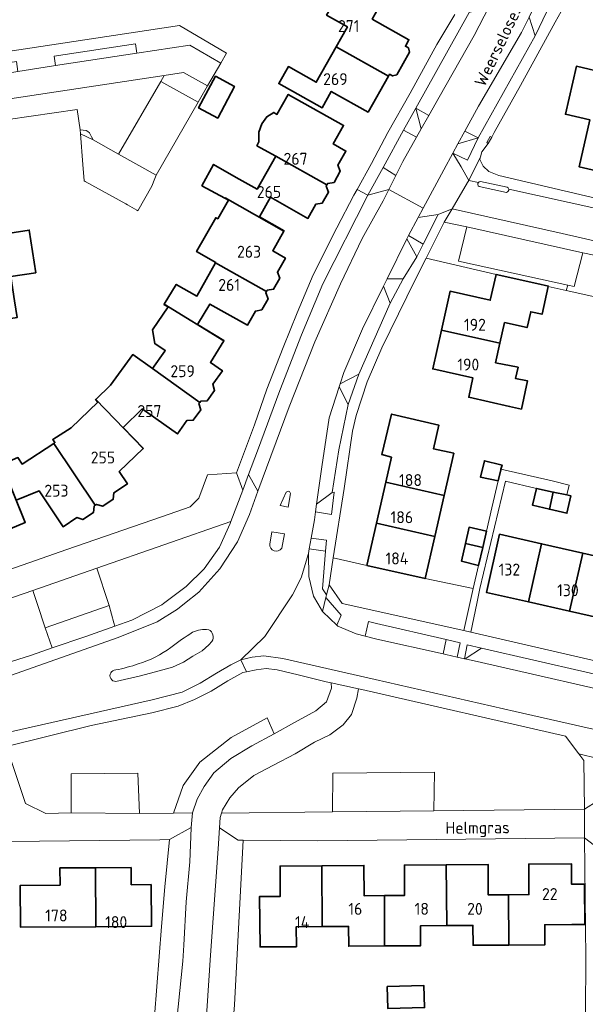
# Model space of a CAD drawing. Header units: metres. Extents: x 247853 to 249526, y 479948 to 481290.
# Tile 24 of 32: x 248632 to 248718, y 480940 to 481088. Entities that reach past the tile are written whole.
import ezdxf
from ezdxf.enums import TextEntityAlignment as Align

# ---------------------------------------------------------------- set-up
doc = ezdxf.new("R2010")
doc.units = ezdxf.units.M
for name, color, linetype, lineweight in [('B-XX-GR-GROENVOORZIENING-GV', 80, 'Continuous', 18), ('B-XX-IE-TERREINAFSCHEIDING_KUNSTMATIG_HEKWERK-G', 20, 'IE-TERREINAFSCHEIDING-KUNSTMATIG', 18), ('B-XX-OG-BEBOUWING-GV', 7, 'Continuous', 35), ('B-XX-OG-BEBOUWING-T18', 10, 'Continuous', 18), ('B-XX-OG-BEBOUWING_LOODS-GV', 7, 'Continuous', 35), ('B-XX-OG-TERREIN_ERF-GV', 7, 'Continuous', 18), ('B-XX-OG-TOPOGRAFIE-T18', 10, 'Continuous', 18), ('B-XX-VH-VERHARDING_GESLOTEN-GV', 252, 'Continuous', 18), ('B-XX-VH-VERHARDING_OPEN-GV', 252, 'Continuous', 18)]:
    doc.layers.add(name, color=color, linetype=linetype, lineweight=lineweight)
doc.styles.add('NLCS-ISO-M-T18', font='NLCS-ISO.ttf', dxfattribs={"height": 1.8})
doc.linetypes.add('IE-TERREINAFSCHEIDING-KUNSTMATIG', pattern='A,4,[82,NLCS.SHX,S=0.75,R=90,X=0,Y=0],4,-2', length=10)

msp = doc.modelspace()

# ---------------------------------------------------------------- linework, layer by layer
at = {"layer": 'B-XX-GR-GROENVOORZIENING-GV'}
for points in [[(248653.708, 481078.647), (248659.345, 481075.519), (248660.76, 481077.98), (248657.15, 481080), (248654.24, 481079.56)], [(248690.24, 481071.332), (248692.21, 481070.233), (248692.93, 481071.5), (248692.08, 481074.65)], [(248641.61, 481070.757), (248643.53, 481069.84), (248643.28, 481070.31), (248642.99, 481070.89), (248642.75, 481071.13), (248642.49, 481071.28), (248641.58, 481071.34)], [(248643.53, 481069.84), (248641.61, 481070.757), (248641.986, 481066.164), (248642.19, 481063.66), (248642.322, 481063.588), (248648.43, 481060.2), (248648.44, 481060.2), (248648.712, 481060.045), (248650.111, 481059.245), (248650.26, 481059.16), (248652.35, 481062.89), (248652.828, 481064.039), (248653.04, 481064.55), (248647.34, 481067.71)], [(248697.678, 481067.824), (248699.877, 481066.77), (248701.49, 481070.14), (248698.44, 481069.24)], [(248696.39, 481057.43), (248693.648, 481052.015), (248704.189, 481049.584), (248710.334, 481048.195), (248712.055, 481047.811), (248712.04, 481047.745), (248714.736, 481047.145), (248714.972, 481047.97), (248698.51, 481051.58), (248699.78, 481056.73)], [(248714.972, 481047.97), (248714.736, 481047.145), (248719.07, 481046.18), (248720.66, 481051.16), (248720.7, 481052.05), (248718.93, 481052.49), (248717.26, 481052.85), (248715.93, 481047.76)], [(248645.935, 480999.685), (248646.656, 480997.099), (248646.802, 480996.574), (248649.38, 480997.48), (248653.88, 480999.81), (248654.131, 481000), (248657.54, 481002.58), (248660.23, 481005.24), (248662.53, 481008.48), (248664.14, 481012.04), (248664.25, 481012.35), (248644.081, 481005.337), (248645.847, 481000), (248645.95, 480999.69)], [(248676.355, 481009.864), (248676.073, 481008.248), (248678.518, 481007.895), (248678.657, 481009.546)], [(248693.509, 481003.744), (248684.735, 481005.733), (248679.686, 481006.872), (248679.05, 481002.83), (248681.01, 481000), (248699.313, 480995.959), (248700.231, 481000), (248700.744, 481002.248)], [(248636.33, 480996.36), (248635.106, 481000), (248634.44, 481001.98), (248628.759, 481000), (248628.3, 480999.84), (248626.14, 480995.54), (248627.34, 480992.2), (248628.03, 480990.28), (248634.24, 480992.24), (248637.358, 480993.305)], [(248645.935, 480999.685), (248636.33, 480996.36), (248637.358, 480993.305), (248642.44, 480995.04), (248646.802, 480996.574), (248646.656, 480997.099)], [(248630.5, 480978.44), (248633.34, 480969.86), (248636.4, 480968.34), (248640.24, 480968.46), (248640.24, 480974.36), (248650.28, 480974.43), (248650.49, 480968.35), (248655.642, 480968.434), (248657.072, 480972.573), (248659.607, 480976.106), (248664.293, 480979.794), (248669.748, 480982.79), (248670.8, 480980.36), (248673.84, 480982.05), (248677.03, 480983.81), (248678.64, 480985.21), (248679.43, 480987.26), (248679.35, 480988.04), (248678.59, 480988.2), (248674.38, 480989.25), (248671.21, 480990), (248669.6, 480990.2), (248668.09, 480990), (248666.596, 480989.698), (248666.06, 480989.59), (248663.8, 480988.36), (248661.3, 480986.78), (248658.78, 480985.55), (248656.35, 480984.56), (248652.36, 480983.55), (248643.25, 480981.6)], [(248679.54, 480968.61), (248679.59, 480974.46), (248694.89, 480974.6), (248694.83, 480968.76), (248717.48, 480969.01), (248717.4, 480976.33), (248716.639, 480977.35), (248714.64, 480980.03), (248683.98, 480987.05), (248683.46, 480987.16), (248683.2, 480985.76), (248682.43, 480983.3), (248681.15, 480981.7), (248679.18, 480980.24), (248676.84, 480979.09), (248673.95, 480977.35), (248670.66, 480975.66), (248667.71, 480974.08), (248665.41, 480972.23), (248664.09, 480970.74), (248663, 480968.94), (248662.849, 480968.44)], [(248670.8, 480980.36), (248669.748, 480982.79), (248664.293, 480979.794), (248659.607, 480976.106), (248657.072, 480972.573), (248655.642, 480968.434), (248658.48, 480968.48), (248659.19, 480970.53), (248660.23, 480972.44), (248661.69, 480974.51), (248664.26, 480976.66), (248667.44, 480978.55)], [(248657.05, 480946.11), (248657.16, 480948.55), (248657.54, 480955.08), (248658.08, 480961.06), (248658.3, 480966.2), (248658.303, 480966.242), (248655.04, 480964.43), (248654.302, 480957.317), (248653.844, 480951.322), (248652.422, 480933.255), (248655.869, 480934.824)], [(248661.222, 480947.022), (248660.622, 480938.622), (248659.567, 480925.122), (248657.978, 480915.078), (248662.803, 480915.091), (248662.822, 480915.233), (248664.8, 480939.53), (248664.801, 480939.548), (248665.552, 480953.868), (248666.1, 480964.33), (248665.35, 480964.33), (248662.549, 480966.211), (248662.36, 480963.04)]]:
    msp.add_lwpolyline(points, close=True, dxfattribs=at)
at = {"layer": 'B-XX-IE-TERREINAFSCHEIDING_KUNSTMATIG_HEKWERK-G'}
for points in [[(248654.302, 480957.317), (248655.04, 480964.43)], [(248654.302, 480957.317), (248653.844, 480951.322)], [(248664.801, 480939.548), (248665.552, 480953.868)], [(248652.422, 480933.255), (248653.844, 480951.322)]]:
    msp.add_lwpolyline(points, dxfattribs=at)
at = {"layer": 'B-XX-OG-BEBOUWING-GV'}
for points in [[(248680.392, 481094.13), (248678.987, 481091.623), (248680.044, 481091.011), (248678.677, 481088.643), (248681.812, 481086.877), (248680.129, 481083.889), (248687.992, 481079.469), (248688.145, 481079.741), (248688.609, 481079.477), (248689.223, 481079.646), (248691.171, 481083.082), (248691.001, 481083.696), (248690.525, 481083.966), (248691.065, 481084.924), (248685.549, 481088.039), (248686.903, 481090.459)], [(248687.992, 481079.469), (248680.129, 481083.889), (248677.107, 481078.525), (248672.917, 481080.885), (248671.478, 481078.325), (248677.991, 481074.676), (248679.378, 481077.153), (248684.925, 481074.026)], [(248722.119, 481064.558), (248724.05, 481072.996), (248724.033, 481073), (248725.154, 481077.903), (248720.742, 481078.911), (248720.961, 481079.869), (248716.272, 481080.94), (248714.621, 481073.716), (248718.29, 481072.878), (248716.679, 481065.801)], [(248661.926, 481079.426), (248659.403, 481074.672), (248662.286, 481073.141), (248664.809, 481077.895)], [(248671.039, 481067.379), (248678.726, 481063.091), (248678.839, 481063.291), (248679.793, 481063.451), (248680.733, 481065.117), (248680.378, 481066.017), (248681.586, 481068.157), (248679.671, 481069.236), (248681.236, 481072.036), (248672.897, 481076.695), (248671.198, 481073.686), (248670.739, 481073.978), (248669.679, 481073.344), (248668.91, 481072.266), (248668.478, 481071.008), (248668.481, 481069.533), (248668.19, 481068.972)], [(248678.613, 481062.891), (248678.726, 481063.091), (248671.039, 481067.379), (248668.21, 481062.414), (248665.079, 481064.197), (248661.664, 481066.142), (248659.912, 481062.947), (248663.359, 481061.058), (248663.382, 481061.101), (248672.251, 481056.109), (248672.276, 481056.153), (248668.553, 481058.257), (248670.225, 481061.215), (248675.867, 481058.028), (248677.074, 481060.165), (248678.028, 481060.326), (248678.969, 481061.991)], [(248661.971, 481051.313), (248669.618, 481046.986), (248669.731, 481047.186), (248670.685, 481047.346), (248671.626, 481049.012), (248671.27, 481049.912), (248672.477, 481052.049), (248670.57, 481053.134), (248672.251, 481056.109), (248663.382, 481061.101), (248663.359, 481061.058), (248663.895, 481060.75), (248662.292, 481057.956), (248661.998, 481058.123), (248659.102, 481053.01), (248662.002, 481051.368)], [(248623.734, 481051.365), (248622.206, 481051.13), (248623.335, 481043.831), (248624.965, 481044.079), (248625.046, 481043.546), (248627.102, 481043.859), (248627.335, 481042.352), (248632.104, 481043.09), (248631.714, 481045.611), (248631.149, 481049.246), (248634.903, 481049.83), (248633.924, 481056.249), (248623.235, 481054.609)], [(248654.206, 481045.113), (248663.186, 481039.58), (248663.212, 481039.623), (248659.247, 481042.058), (248661.118, 481045.105), (248666.758, 481041.921), (248667.966, 481044.06), (248668.92, 481044.221), (248669.861, 481045.886), (248669.505, 481046.786), (248669.618, 481046.986), (248661.971, 481051.313), (248659.16, 481046.322), (248656.04, 481048.08)], [(248695.967, 481041.194), (248704.772, 481039.212), (248705.462, 481042.318), (248708.86, 481041.563), (248709.393, 481043.962), (248711.106, 481043.591), (248712.04, 481047.745), (248712.055, 481047.811), (248710.334, 481048.195), (248704.189, 481049.584), (248703.306, 481045.682), (248697.271, 481047.048)], [(248654.206, 481045.113), (248654.18, 481045.071), (248654.805, 481044.687), (248654.823, 481044.676), (248652.478, 481041.223), (248652.816, 481039.164), (248654.382, 481038.096), (248654.329, 481038.022), (248652.446, 481035.388), (248659.597, 481030.297), (248659.73, 481030.484), (248660.696, 481030.542), (248661.808, 481032.098), (248661.55, 481033.031), (248662.979, 481035.032), (248661.179, 481036.313), (248663.186, 481039.58)], [(248695.967, 481041.194), (248694.663, 481035.341), (248700.7, 481033.995), (248700.059, 481031.066), (248706.222, 481029.692), (248707.986, 481029.298), (248708.922, 481033.528), (248707.122, 481033.897), (248707.492, 481035.584), (248704.118, 481036.268), (248704.772, 481039.212)], [(248659.464, 481030.11), (248659.597, 481030.297), (248652.446, 481035.388), (248649.495, 481037.503), (248646.121, 481032.883), (248643.927, 481030.747), (248651.055, 481023.34), (248651.091, 481023.374), (248648.04, 481026.524), (248650.931, 481029.323), (248656.21, 481025.554), (248657.645, 481027.563), (248658.61, 481027.621), (248659.722, 481029.178)], [(248637.616, 481024.126), (248643.861, 481014.807), (248644.051, 481014.934), (248644.976, 481014.648), (248646.566, 481015.712), (248646.654, 481016.675), (248648.701, 481018.045), (248647.468, 481019.887), (248651.055, 481023.34), (248643.927, 481030.747), (248643.892, 481030.713), (248644.232, 481030.359), (248640.202, 481026.484), (248637.455, 481024.706), (248637.782, 481024.236)], [(248687.584, 481018.291), (248696.373, 481016.284), (248697.822, 481022.627), (248694.741, 481023.328), (248695.56, 481026.88), (248688.46, 481028.55), (248687.01, 481022.43), (248688.433, 481022.035)], [(248629.777, 481020.967), (248633.278, 481012.197), (248633.323, 481012.216), (248631.97, 481015.563), (248635.428, 481016.962), (248639.032, 481011.576), (248641.069, 481012.939), (248641.992, 481012.652), (248643.582, 481013.716), (248643.67, 481014.68), (248643.861, 481014.807), (248637.616, 481024.126), (248632.848, 481020.997), (248632.194, 481021.975)], [(248704.9, 481020.14), (248704.92, 481020.218), (248705.08, 481020.86), (248704.91, 481020.9), (248702.43, 481021.51), (248701.834, 481019.05), (248704.505, 481018.488)], [(248625.299, 481006.88), (248625.516, 481006.954), (248626.336, 481006.44), (248628.145, 481007.059), (248628.478, 481007.968), (248630.814, 481008.767), (248630.098, 481010.857), (248633.278, 481012.197), (248629.777, 481020.967), (248629.68, 481020.927), (248630.131, 481019.844), (248627.209, 481018.842), (248627.066, 481019.258), (248621.847, 481017.464), (248621.675, 481017.964), (248621.49, 481017.901)], [(248686.178, 481012.093), (248694.958, 481010.087), (248696.373, 481016.284), (248687.584, 481018.291)], [(248712.215, 481014.211), (248712.798, 481016.793), (248710.29, 481017.34), (248709.68, 481014.81)], [(248714.83, 481016.35), (248712.798, 481016.793), (248712.215, 481014.211), (248714.84, 481013.59), (248715.43, 481016.23)], [(248686.178, 481012.093), (248684.735, 481005.733), (248693.509, 481003.744), (248694.958, 481010.087)], [(248699.567, 481009.034), (248702.18, 481008.437), (248702.76, 481010.88), (248700.11, 481011.49)], [(248709.06, 481000.246), (248711.037, 481008.998), (248704.703, 481010.429), (248702.722, 481001.678)], [(248702.18, 481008.437), (248699.567, 481009.034), (248698.98, 481006.38), (248701.54, 481005.74)], [(248709.06, 481000.246), (248715.252, 480998.848), (248717.229, 481007.599), (248711.037, 481008.998)], [(248717.229, 481007.599), (248715.252, 480998.848), (248721.444, 480997.449), (248723.421, 481006.2)], [(248678.026, 480951.334), (248677.977, 480960.495), (248671.676, 480960.445), (248671.706, 480955.885), (248668.595, 480955.865), (248668.655, 480948.254), (248674.135, 480948.294), (248674.106, 480951.294)], [(248677.977, 480960.495), (248678.026, 480951.334), (248681.976, 480951.354), (248682.006, 480948.354), (248687.407, 480948.403), (248687.377, 480955.994), (248684.317, 480955.964), (248684.287, 480960.545)], [(248687.407, 480948.403), (248692.827, 480948.443), (248692.807, 480951.443), (248696.758, 480951.483), (248696.678, 480960.634), (248690.378, 480960.594), (248690.417, 480956.014), (248687.377, 480955.994)], [(248696.678, 480960.634), (248696.758, 480951.483), (248700.708, 480951.503), (248700.728, 480948.512), (248706.128, 480948.552), (248706.069, 480956.133), (248702.999, 480956.103), (248702.969, 480960.683)], [(248706.069, 480956.133), (248706.128, 480948.552), (248711.539, 480948.592), (248711.509, 480951.592), (248715.59, 480951.622), (248717.557, 480951.637), (248717.51, 480957.73), (248715.543, 480957.715), (248715.52, 480960.783), (248709.09, 480960.733), (248709.129, 480956.153)], [(248643.886, 480960.185), (248638.532, 480960.155), (248638.551, 480957.57), (248632.563, 480957.525), (248632.609, 480951.231), (248643.947, 480951.314)], [(248643.886, 480960.185), (248643.947, 480951.314), (248652.32, 480951.376), (248652.26, 480957.655), (248649.263, 480957.628), (248649.24, 480960.215)]]:
    msp.add_lwpolyline(points, close=True, dxfattribs=at)
at = {"layer": 'B-XX-OG-BEBOUWING_LOODS-GV'}
msp.add_lwpolyline([(248687.799, 480942.286), (248687.891, 480938.971), (248693.425, 480939.125), (248693.333, 480942.441)], close=True, dxfattribs=at)
at = {"layer": 'B-XX-OG-TERREIN_ERF-GV'}
for points in [[(248714.89, 481090.8), (248713.1, 481087.6), (248707.88, 481078.04), (248703.88, 481070.95), (248703.55, 481070.24), (248703.003, 481069.314), (248702.06, 481068.04), (248701.86, 481067.3), (248701.75, 481066.89), (248702.26, 481065.88), (248703.11, 481065.1), (248704.61, 481064.48), (248719.36, 481061.04), (248734.99, 481057.78), (248736.55, 481065.24), (248739.423, 481064.588), (248741.721, 481064.067), (248766.473, 481058.452), (248768.82, 481059.86), (248773.9, 481082.63), (248773.34, 481082.86), (248749.218, 481088.185)], [(248619.33, 481001.04), (248639.59, 481008.16), (248653.8, 481013.06), (248658.15, 481014.59), (248659.46, 481015.88), (248660.75, 481019.38), (248665.09, 481019.68), (248667.81, 481026.91), (248669.7, 481032.3), (248672.14, 481038.55), (248674.25, 481043.78), (248676.66, 481049.5), (248680.21, 481056.59), (248682.79, 481061.51), (248683.279, 481062.393), (248685.45, 481066.31), (248687.89, 481070.96), (248691.25, 481076.88), (248695.29, 481084.24), (248697.95, 481088.73)], [(248685.549, 481088.039), (248691.065, 481084.924), (248690.525, 481083.966), (248691.001, 481083.696), (248691.171, 481083.082), (248689.223, 481079.646), (248688.609, 481079.477), (248688.145, 481079.741), (248687.992, 481079.469), (248684.925, 481074.026), (248679.378, 481077.153), (248677.991, 481074.676), (248671.478, 481078.325), (248672.917, 481080.885), (248677.107, 481078.525), (248680.129, 481083.889), (248681.812, 481086.877), (248678.677, 481088.643)], [(248616.39, 481080.98), (248656.53, 481087.08), (248663.6, 481082.91), (248662.75, 481081.43), (248660.76, 481077.98), (248659.345, 481075.519), (248653.04, 481064.55), (248652.828, 481064.039), (248652.35, 481062.89), (248650.26, 481059.16), (248650.111, 481059.245), (248648.712, 481060.045), (248648.44, 481060.2), (248648.43, 481060.2), (248642.322, 481063.588), (248642.19, 481063.66), (248641.986, 481066.164), (248641.61, 481070.757), (248641.58, 481071.34), (248641.56, 481071.38), (248641.11, 481074.45), (248630.734, 481072.935)], [(248632.194, 481021.975), (248632.848, 481020.997), (248637.616, 481024.126), (248637.782, 481024.236), (248637.455, 481024.706), (248640.202, 481026.484), (248644.232, 481030.359), (248643.892, 481030.713), (248643.927, 481030.747), (248646.121, 481032.883), (248649.495, 481037.503), (248652.446, 481035.388), (248654.329, 481038.022), (248654.382, 481038.096), (248652.816, 481039.164), (248652.478, 481041.223), (248654.823, 481044.676), (248654.805, 481044.687), (248654.18, 481045.071), (248654.206, 481045.113), (248656.04, 481048.08), (248659.16, 481046.322), (248661.971, 481051.313), (248662.002, 481051.368), (248659.102, 481053.01), (248661.998, 481058.123), (248662.292, 481057.956), (248663.895, 481060.75), (248663.359, 481061.058), (248659.912, 481062.947), (248661.664, 481066.142), (248665.079, 481064.197), (248668.21, 481062.414), (248671.039, 481067.379), (248668.19, 481068.972), (248668.481, 481069.533), (248668.478, 481071.008), (248668.91, 481072.266), (248669.679, 481073.344), (248670.739, 481073.978), (248671.198, 481073.686), (248672.897, 481076.695), (248681.236, 481072.036), (248679.671, 481069.236), (248681.586, 481068.157), (248680.378, 481066.017), (248680.733, 481065.117), (248679.793, 481063.451), (248678.839, 481063.291), (248678.726, 481063.091), (248678.613, 481062.891), (248678.969, 481061.991), (248678.028, 481060.326), (248677.074, 481060.165), (248675.867, 481058.028), (248670.225, 481061.215), (248668.553, 481058.257), (248672.276, 481056.153), (248672.251, 481056.109), (248670.57, 481053.134), (248672.477, 481052.049), (248671.27, 481049.912), (248671.626, 481049.012), (248670.685, 481047.346), (248669.731, 481047.186), (248669.618, 481046.986), (248669.505, 481046.786), (248669.861, 481045.886), (248668.92, 481044.221), (248667.966, 481044.06), (248666.758, 481041.921), (248661.118, 481045.105), (248659.247, 481042.058), (248663.212, 481039.623), (248663.186, 481039.58), (248661.179, 481036.313), (248662.979, 481035.032), (248661.55, 481033.031), (248661.808, 481032.098), (248660.696, 481030.542), (248659.73, 481030.484), (248659.597, 481030.297), (248659.464, 481030.11), (248659.722, 481029.178), (248658.61, 481027.621), (248657.645, 481027.563), (248656.21, 481025.554), (248650.931, 481029.323), (248648.04, 481026.524), (248651.091, 481023.374), (248651.055, 481023.34), (248647.468, 481019.887), (248648.701, 481018.045), (248646.654, 481016.675), (248646.566, 481015.712), (248644.976, 481014.648), (248644.051, 481014.934), (248643.861, 481014.807), (248643.67, 481014.68), (248643.582, 481013.716), (248641.992, 481012.652), (248641.069, 481012.939), (248639.032, 481011.576), (248635.428, 481016.962), (248631.97, 481015.563), (248633.323, 481012.216), (248633.278, 481012.197), (248630.098, 481010.857)], [(248719.07, 481046.18), (248714.736, 481047.145), (248712.04, 481047.745), (248711.106, 481043.591), (248709.393, 481043.962), (248708.86, 481041.563), (248705.462, 481042.318), (248704.772, 481039.212), (248704.118, 481036.268), (248707.492, 481035.584), (248707.122, 481033.897), (248708.922, 481033.528), (248707.986, 481029.298), (248706.222, 481029.692), (248700.059, 481031.066), (248700.7, 481033.995), (248694.663, 481035.341), (248695.967, 481041.194), (248697.271, 481047.048), (248703.306, 481045.682), (248704.189, 481049.584), (248693.648, 481052.015), (248692.01, 481048.78), (248686.98, 481038.54), (248684.79, 481033.39), (248683.11, 481028.33), (248682.58, 481025.95), (248681.33, 481017.33), (248679.686, 481006.872), (248684.735, 481005.733), (248686.178, 481012.093), (248687.584, 481018.291), (248688.433, 481022.035), (248687.01, 481022.43), (248688.46, 481028.55), (248695.56, 481026.88), (248694.741, 481023.328), (248697.822, 481022.627), (248696.373, 481016.284), (248694.958, 481010.087), (248693.509, 481003.744), (248700.744, 481002.248), (248701.54, 481005.74), (248698.98, 481006.38), (248699.567, 481009.034), (248700.11, 481011.49), (248702.76, 481010.88), (248703.53, 481014.41), (248704.505, 481018.488), (248701.834, 481019.05), (248702.43, 481021.51), (248704.91, 481020.9), (248705.08, 481020.86), (248704.92, 481020.218), (248712.63, 481018.46), (248715.19, 481017.83), (248714.83, 481016.35), (248715.43, 481016.23), (248714.84, 481013.59), (248712.215, 481014.211), (248709.68, 481014.81), (248710.29, 481017.34), (248705.59, 481018.44), (248701.73, 481002.26), (248701.269, 481000), (248700.395, 480995.689), (248728.44, 480989.2)], [(248652.422, 480933.255), (248653.844, 480951.322), (248654.302, 480957.317), (248655.04, 480964.43), (248653.59, 480964.41), (248630.95, 480964.15), (248626.53, 480977.06), (248586.388, 480963.613), (248581.96, 480962.13), (248542.45, 480948.78), (248522.78, 480931.71)], [(248717.667, 480938.278), (248717.678, 480946.6), (248717.51, 480964.69), (248677.34, 480964.26), (248666.1, 480964.33), (248665.552, 480953.868), (248664.801, 480939.548)]]:
    msp.add_lwpolyline(points, dxfattribs=at)
for points in [[(248722.119, 481064.558), (248716.679, 481065.801), (248718.29, 481072.878), (248714.621, 481073.716), (248716.272, 481080.94), (248720.961, 481079.869), (248720.742, 481078.911), (248725.154, 481077.903), (248724.033, 481073), (248724.05, 481072.996), (248727.247, 481072.277), (248727.951, 481075.402), (248730.098, 481074.919), (248729.395, 481071.794), (248732.57, 481071.08), (248733.273, 481074.205), (248735.52, 481073.7), (248732.876, 481062.1), (248727.421, 481063.346)], [(248661.926, 481079.426), (248664.809, 481077.895), (248662.286, 481073.141), (248659.403, 481074.672)], [(248627.102, 481043.859), (248625.046, 481043.546), (248624.965, 481044.079), (248623.335, 481043.831), (248622.206, 481051.13), (248623.734, 481051.365), (248623.235, 481054.609), (248633.924, 481056.249), (248634.903, 481049.83), (248631.149, 481049.246), (248631.714, 481045.611), (248632.104, 481043.09), (248627.335, 481042.352)], [(248715.252, 480998.848), (248709.06, 481000.246), (248702.722, 481001.678), (248704.703, 481010.429), (248711.037, 481008.998), (248717.229, 481007.599), (248723.421, 481006.2), (248729.721, 481004.776), (248727.782, 480996.017), (248721.444, 480997.449)], [(248696.678, 480960.634), (248702.969, 480960.683), (248702.999, 480956.103), (248706.069, 480956.133), (248709.129, 480956.153), (248709.09, 480960.733), (248715.52, 480960.783), (248715.543, 480957.715), (248717.51, 480957.73), (248717.557, 480951.637), (248715.59, 480951.622), (248711.509, 480951.592), (248711.539, 480948.592), (248706.128, 480948.552), (248700.728, 480948.512), (248700.708, 480951.503), (248696.758, 480951.483), (248692.807, 480951.443), (248692.827, 480948.443), (248687.407, 480948.403), (248682.006, 480948.354), (248681.976, 480951.354), (248678.026, 480951.334), (248674.106, 480951.294), (248674.135, 480948.294), (248668.655, 480948.254), (248668.595, 480955.865), (248671.706, 480955.885), (248671.676, 480960.445), (248677.977, 480960.495), (248684.287, 480960.545), (248684.317, 480955.964), (248687.377, 480955.994), (248690.417, 480956.014), (248690.378, 480960.594)], [(248643.947, 480951.314), (248632.609, 480951.231), (248632.563, 480957.525), (248638.551, 480957.57), (248638.532, 480960.155), (248643.886, 480960.185), (248649.24, 480960.215), (248649.263, 480957.628), (248652.26, 480957.655), (248652.32, 480951.376)], [(248693.425, 480939.125), (248687.891, 480938.971), (248687.799, 480942.286), (248693.333, 480942.441)]]:
    msp.add_lwpolyline(points, close=True, dxfattribs=at)
at = {"layer": 'B-XX-VH-VERHARDING_GESLOTEN-GV'}
for points in [[(248703.159, 481089.943), (248700.86, 481085.58), (248695.63, 481076.26), (248694.065, 481073.5), (248692.93, 481071.5), (248692.21, 481070.233), (248690.14, 481066.59), (248689.102, 481064.503), (248688.05, 481062.39), (248693.212, 481059.542), (248696.34, 481065.34), (248697.678, 481067.824), (248698.44, 481069.24), (248699.482, 481071.165), (248701.53, 481074.95), (248708, 481086.04), (248709.14, 481088.36)], [(248629.55, 480980.31), (248652.41, 480985.5), (248656.91, 480986.66), (248659.65, 480987.99), (248662.11, 480989.5), (248664.24, 480990.76), (248665.76, 480991.51), (248669.354, 480995.007), (248673.557, 481001.311), (248674.841, 481003.88), (248675.95, 481007.54), (248676.073, 481008.248), (248676.355, 481009.864), (248676.83, 481012.59), (248676.997, 481013.793), (248677.163, 481014.992), (248677.94, 481020.61), (248679.06, 481027.96), (248680.558, 481032.645), (248680.7, 481033.09), (248681.25, 481034.8), (248684.1, 481041.38), (248687.24, 481047.79), (248687.803, 481048.938), (248690.733, 481054.92), (248690.89, 481055.24), (248690.994, 481055.433), (248692.453, 481058.136), (248693.212, 481059.542), (248688.05, 481062.39), (248687.2, 481060.69), (248684.04, 481054.98), (248684.05, 481054.98), (248680.78, 481048.16), (248676.9, 481039.43), (248673.04, 481029.61), (248668.299, 481016.95), (248668.31, 481016.93), (248668.33, 481016.91), (248667.08, 481013.41), (248665.25, 481009.31), (248662.6, 481005.2), (248659.43, 481001.69), (248657.292, 481000), (248656.23, 480999.16), (248653.19, 480997.24), (248647.28, 480994.86), (248636.91, 480991.21), (248628.621, 480988.306)], [(248670.117, 481008.955), (248670.43, 481010.8), (248672.35, 481010.49), (248671.913, 481008.323)], [(248726.13, 480985.58), (248701.99, 480991.1), (248699.55, 480991.649), (248699.418, 480991.679), (248698.312, 480991.929), (248696.644, 480992.305), (248696.227, 480992.399), (248686.23, 480994.65), (248684.459, 480995.103), (248683.14, 480995.44), (248680.38, 480996.58), (248680.211, 480996.74), (248678.1, 480998.73), (248678.059, 480998.8), (248677.352, 481000), (248676.71, 481001.09), (248675.99, 481004.05), (248675.95, 481007.54), (248674.841, 481003.88), (248673.557, 481001.311), (248669.354, 480995.007), (248665.76, 480991.51), (248667.49, 480991.94), (248669.23, 480992.1), (248672.08, 480991.71), (248685.96, 480988.53), (248707.08, 480983.73), (248725.2, 480979.59)], [(248661.42, 480994.274), (248660.95, 480993.78), (248659.94, 480992.89), (248658.53, 480992.05), (248657.14, 480991.16), (248655.5, 480990.43), (248653.48, 480989.88), (248650.65, 480989.1), (248646.958, 480988.267)], [(248660.622, 480938.622), (248661.222, 480947.022), (248662.36, 480963.04), (248662.549, 480966.211), (248662.64, 480967.75), (248662.849, 480968.44), (248663, 480968.94), (248664.09, 480970.74), (248665.41, 480972.23), (248667.71, 480974.08), (248670.66, 480975.66), (248673.95, 480977.35), (248676.84, 480979.09), (248679.18, 480980.24), (248681.15, 480981.7), (248682.43, 480983.3), (248683.2, 480985.76), (248683.46, 480987.16), (248679.35, 480988.04), (248679.43, 480987.26), (248678.64, 480985.21), (248677.03, 480983.81), (248673.84, 480982.05), (248670.8, 480980.36), (248667.44, 480978.55), (248664.26, 480976.66), (248661.69, 480974.51), (248660.23, 480972.44), (248659.19, 480970.53), (248658.48, 480968.48), (248658.303, 480966.242), (248658.3, 480966.2), (248658.08, 480961.06), (248657.54, 480955.08), (248657.16, 480948.55), (248657.05, 480946.11), (248655.869, 480934.824)]]:
    msp.add_lwpolyline(points, dxfattribs=at)
msp.add_lwpolyline([(248672.61, 481016.76), (248672.9, 481016.94), (248673.11, 481016.9), (248673.23, 481016.55), (248672.89, 481014.5), (248671.68, 481014.76)], close=True, dxfattribs=at)
for points in [[(248671.913, 481008.323, -0.7867379), (248670.117, 481008.955)], [(248658.509, 480995.665, -0.1521075), (248660.928, 480996.055)], [(248655.238, 480993.377, -0.0275617), (248658.509, 480995.665)], [(248660.928, 480996.055, -0.432095), (248661.42, 480994.274)], [(248650.327, 480990.889, 0.0855404), (248655.238, 480993.377)], [(248646.925, 480989.988, 0.0265962), (248650.327, 480990.889)], [(248646.958, 480988.267, -1.0151739), (248646.925, 480989.988)]]:
    msp.add_lwpolyline(points, format="xyb", dxfattribs=at)
at = {"layer": 'B-XX-VH-VERHARDING_OPEN-GV'}
for points in [[(248712.971, 481091.664), (248710.08, 481085.54), (248701.49, 481070.14), (248699.877, 481066.77), (248697.678, 481067.824), (248698.946, 481065.793), (248700.08, 481063.75), (248701.86, 481067.3), (248702.06, 481068.04), (248703.003, 481069.314), (248702.8, 481069.44), (248703.3, 481070.38), (248703.55, 481070.24), (248703.88, 481070.95), (248707.88, 481078.04), (248713.1, 481087.6), (248714.89, 481090.8)], [(248697.95, 481088.73), (248695.29, 481084.24), (248691.25, 481076.88), (248687.89, 481070.96), (248685.45, 481066.31), (248683.279, 481062.393), (248684.9, 481061.53), (248687.166, 481065.67), (248690.24, 481071.332), (248692.08, 481074.65), (248700.14, 481089.04)], [(248738.019, 481057.794), (248739.423, 481064.588), (248736.55, 481065.24), (248734.99, 481057.78), (248719.36, 481061.04), (248704.61, 481064.48), (248703.11, 481065.1), (248702.26, 481065.88), (248701.75, 481066.89), (248701.86, 481067.3), (248700.08, 481063.75), (248701.524, 481063.431)], [(248701.524, 481063.431), (248700.08, 481063.75), (248699.9, 481063.45), (248697.56, 481059.44), (248714.13, 481055.76), (248725.3, 481053.19), (248736.75, 481050.54), (248747.23, 481048.11), (248747.46, 481048.06), (248757.23, 481045.801), (248765.41, 481043.91), (248769.45, 481042.98), (248771.74, 481039.68), (248771.71, 481038.53), (248771.6, 481038.1), (248772.84, 481038.09), (248776.588, 481037.254), (248779.485, 481036.608), (248781.818, 481036.087)], [(248705.864, 481062.729), (248701.816, 481063.581)], [(248701.816, 481063.581), (248705.864, 481062.729)], [(248706.082, 481062.426), (248742, 481054.5), (248741.51, 481054.65), (248741.39, 481055.5), (248742.414, 481059.86), (248742.79, 481061.46), (248743, 481061.65), (248743.26, 481061.65), (248751.82, 481059.703), (248752.549, 481059.537), (248759.7, 481057.91), (248760, 481057.75), (248760.14, 481057.53), (248759.693, 481055.858), (248758.46, 481051.24), (248758.3, 481051.06), (248757.89, 481050.93), (248761.04, 481049.81), (248763.67, 481049.79), (248770.42, 481054.69), (248771.05, 481057.36), (248768.34, 481057.96), (248766.473, 481058.452), (248741.721, 481064.067)], [(248701.63, 481062.828), (248705.764, 481061.938)], [(248705.764, 481061.938), (248701.63, 481062.828)], [(248781.818, 481036.087), (248785.271, 481035.317), (248797.273, 481032.639), (248800.46, 481031.928), (248802.632, 481031.443), (248805.851, 481030.725), (248817.539, 481028.117), (248819.5, 481027.68), (248822.69, 481022.6), (248825.19, 481035), (248821.21, 481031.96), (248775.9, 481042.1), (248773.37, 481046.29), (248773.656, 481047.569), (248763.67, 481049.79), (248761.04, 481049.81), (248757.89, 481050.93), (248755.84, 481051.36), (248742, 481054.5), (248706.082, 481062.426)], [(248725.3, 481053.19), (248714.13, 481055.76), (248697.56, 481059.44), (248696.39, 481057.43), (248699.78, 481056.73), (248717.26, 481052.85), (248718.93, 481052.49)], [(248628.621, 480988.306), (248636.91, 480991.21), (248647.28, 480994.86), (248653.19, 480997.24), (248656.23, 480999.16), (248657.292, 481000), (248659.43, 481001.69), (248662.6, 481005.2), (248665.25, 481009.31), (248667.08, 481013.41), (248668.33, 481016.91), (248668.31, 481016.93), (248668.299, 481016.95), (248666.94, 481019.45), (248666.044, 481017.085), (248664.25, 481012.35), (248664.14, 481012.04), (248662.53, 481008.48), (248660.23, 481005.24), (248657.54, 481002.58), (248654.131, 481000), (248653.88, 480999.81), (248649.38, 480997.48), (248646.802, 480996.574), (248642.44, 480995.04), (248637.358, 480993.305), (248634.24, 480992.24), (248628.03, 480990.28)], [(248672.35, 481010.49), (248670.43, 481010.8), (248670.117, 481008.955)], [(248671.913, 481008.323), (248672.35, 481010.49)], [(248728.44, 480989.2), (248700.395, 480995.689), (248699.313, 480995.959), (248681.01, 481000), (248679.05, 481002.83), (248678.677, 481001.312), (248678.572, 481000.886), (248680.857, 480998.249), (248680.211, 480996.74), (248680.38, 480996.58), (248683.14, 480995.44), (248684.459, 480995.103), (248684.958, 480997.297), (248686.179, 480997.013), (248696.67, 480994.574), (248698.76, 480994.088), (248698.312, 480991.929), (248699.418, 480991.679), (248699.834, 480993.753), (248702, 480993.29), (248725.61, 480987.85)], [(248646.958, 480988.267), (248650.65, 480989.1), (248653.48, 480989.88), (248655.5, 480990.43), (248657.14, 480991.16), (248658.53, 480992.05), (248659.94, 480992.89), (248660.95, 480993.78), (248661.42, 480994.274)], [(248725.2, 480979.59), (248707.08, 480983.73), (248685.96, 480988.53), (248672.08, 480991.71), (248669.23, 480992.1), (248667.49, 480991.94), (248665.76, 480991.51), (248666.596, 480989.698), (248668.09, 480990), (248669.6, 480990.2), (248671.21, 480990), (248674.38, 480989.25), (248678.59, 480988.2), (248679.35, 480988.04), (248683.46, 480987.16), (248683.98, 480987.05), (248714.64, 480980.03), (248716.639, 480977.35), (248719.482, 480976.641)]]:
    msp.add_lwpolyline(points, dxfattribs=at)
for points in [[(248709.14, 481088.36), (248710.08, 481085.54), (248712.971, 481091.664), (248711.156, 481092.481)], [(248692.08, 481074.65), (248694.065, 481073.5), (248695.63, 481076.26), (248700.86, 481085.58), (248703.159, 481089.943), (248700.14, 481089.04)], [(248710.08, 481085.54), (248709.14, 481088.36), (248708, 481086.04), (248701.53, 481074.95), (248699.482, 481071.165), (248701.49, 481070.14)], [(248616.39, 481080.98), (248616.838, 481078.135), (248617.35, 481077.74), (248620.101, 481078.184), (248619.9, 481079.8), (248631.99, 481081.68), (248632.18, 481080.136), (248636.29, 481080.8), (248637.891, 481081.045), (248637.65, 481082.45), (248649.89, 481084.31), (248650.1, 481082.91), (248658.1, 481084.14), (248662.75, 481081.43), (248663.6, 481082.91), (248656.53, 481087.08)], [(248620.101, 481078.184), (248617.35, 481077.74), (248617.991, 481074.076), (248654.24, 481079.56), (248657.15, 481080), (248660.76, 481077.98), (248662.75, 481081.43), (248658.1, 481084.14), (248650.1, 481082.91), (248637.891, 481081.045), (248636.29, 481080.8), (248632.18, 481080.136)], [(248650.1, 481082.91), (248649.89, 481084.31), (248637.65, 481082.45), (248637.891, 481081.045)], [(248613.85, 481073.45), (248614.46, 481070.4), (248625.225, 481072.112), (248630.734, 481072.935), (248641.11, 481074.45), (248641.56, 481071.38), (248641.58, 481071.34), (248642.49, 481071.28), (248642.75, 481071.13), (248642.99, 481070.89), (248643.28, 481070.31), (248643.53, 481069.84), (248647.34, 481067.71), (248653.708, 481078.647), (248654.24, 481079.56), (248617.991, 481074.076)], [(248647.34, 481067.71), (248653.04, 481064.55), (248659.345, 481075.519), (248653.708, 481078.647)], [(248694.065, 481073.5), (248692.08, 481074.65), (248692.93, 481071.5)], [(248689.102, 481064.503), (248690.14, 481066.59), (248692.21, 481070.233), (248690.24, 481071.332), (248687.166, 481065.67)], [(248698.44, 481069.24), (248701.49, 481070.14), (248699.482, 481071.165)], [(248703.003, 481069.314), (248703.55, 481070.24), (248703.3, 481070.38), (248702.8, 481069.44)], [(248693.212, 481059.542), (248692.453, 481058.136), (248695.477, 481058.601), (248697.56, 481059.44), (248699.9, 481063.45), (248700.08, 481063.75), (248698.946, 481065.793), (248697.678, 481067.824), (248696.34, 481065.34)], [(248689.102, 481064.503), (248687.166, 481065.67), (248684.9, 481061.53), (248688.05, 481062.39)], [(248666.94, 481019.45), (248668.26, 481023), (248671.64, 481032.08), (248674.88, 481040.49), (248678.09, 481048.16), (248684.9, 481061.53), (248683.279, 481062.393), (248682.79, 481061.51), (248680.21, 481056.59), (248676.66, 481049.5), (248674.25, 481043.78), (248672.14, 481038.55), (248669.7, 481032.3), (248667.81, 481026.91), (248665.09, 481019.68), (248666.044, 481017.085)], [(248684.9, 481061.53), (248678.09, 481048.16), (248674.88, 481040.49), (248671.64, 481032.08), (248668.26, 481023), (248666.94, 481019.45), (248668.299, 481016.95), (248673.04, 481029.61), (248676.9, 481039.43), (248680.78, 481048.16), (248684.05, 481054.98), (248684.04, 481054.98), (248687.2, 481060.69), (248688.05, 481062.39)], [(248688.26, 481045.23), (248683.54, 481034.56), (248681.94, 481029.96), (248680.53, 481023.13), (248679.53, 481016.75), (248679.806, 481016.799), (248679.403, 481013.413), (248676.997, 481013.793), (248676.83, 481012.59), (248676.355, 481009.864), (248678.657, 481009.546), (248678.518, 481007.895), (248678.04, 481002.192), (248678.677, 481001.312), (248679.05, 481002.83), (248679.686, 481006.872), (248681.33, 481017.33), (248682.58, 481025.95), (248683.11, 481028.33), (248684.79, 481033.39), (248686.98, 481038.54), (248692.01, 481048.78), (248693.648, 481052.015), (248696.39, 481057.43), (248697.56, 481059.44), (248695.477, 481058.601), (248693.203, 481054.137), (248692.238, 481052.242), (248690.21, 481048.919)], [(248692.453, 481058.136), (248690.994, 481055.433), (248693.203, 481054.137), (248695.477, 481058.601)], [(248690.733, 481054.92), (248692.238, 481052.242), (248693.203, 481054.137), (248690.994, 481055.433), (248690.89, 481055.24)], [(248699.78, 481056.73), (248698.51, 481051.58), (248714.972, 481047.97), (248715.93, 481047.76), (248717.26, 481052.85)], [(248690.733, 481054.92), (248687.803, 481048.938), (248690.21, 481048.919), (248692.238, 481052.242)], [(248687.803, 481048.938), (248687.24, 481047.79), (248688.26, 481045.23), (248690.21, 481048.919)], [(248687.24, 481047.79), (248684.1, 481041.38), (248681.25, 481034.8), (248680.7, 481033.09), (248683.54, 481034.56), (248688.26, 481045.23)], [(248680.7, 481033.09), (248680.558, 481032.645), (248681.94, 481029.96), (248683.54, 481034.56)], [(248680.558, 481032.645), (248679.06, 481027.96), (248677.94, 481020.61), (248677.163, 481014.992), (248679.53, 481016.75), (248680.53, 481023.13), (248681.94, 481029.96)], [(248712.798, 481016.793), (248714.83, 481016.35), (248715.19, 481017.83), (248712.63, 481018.46), (248704.92, 481020.218), (248704.9, 481020.14), (248704.505, 481018.488), (248703.53, 481014.41), (248702.76, 481010.88), (248702.18, 481008.437), (248701.54, 481005.74), (248700.744, 481002.248), (248700.231, 481000), (248699.313, 480995.959), (248700.395, 480995.689), (248701.269, 481000), (248701.73, 481002.26), (248705.59, 481018.44), (248710.29, 481017.34)], [(248666.044, 481017.085), (248665.09, 481019.68), (248660.75, 481019.38), (248659.46, 481015.88), (248658.15, 481014.59), (248653.8, 481013.06), (248639.59, 481008.16), (248619.33, 481001.04), (248619.34, 481001), (248619.683, 481000), (248622.85, 480990.78), (248622.85, 480990.76), (248622.856, 480990.762), (248627.34, 480992.2), (248626.14, 480995.54), (248628.3, 480999.84), (248628.759, 481000), (248634.44, 481001.98), (248644.081, 481005.337), (248664.25, 481012.35)], [(248672.61, 481016.76), (248671.68, 481014.76), (248672.89, 481014.5), (248673.23, 481016.55), (248673.11, 481016.9), (248672.9, 481016.94)], [(248677.163, 481014.992), (248676.997, 481013.793), (248679.403, 481013.413), (248679.806, 481016.799), (248679.53, 481016.75)], [(248678.518, 481007.895), (248676.073, 481008.248), (248675.95, 481007.54), (248675.99, 481004.05), (248676.71, 481001.09), (248677.352, 481000), (248678.059, 480998.8), (248678.572, 481000.886), (248678.677, 481001.312), (248678.04, 481002.192)], [(248635.106, 481000), (248636.33, 480996.36), (248645.935, 480999.685), (248645.95, 480999.69), (248645.847, 481000), (248644.081, 481005.337), (248634.44, 481001.98)], [(248680.857, 480998.249), (248678.572, 481000.886), (248678.059, 480998.8), (248678.1, 480998.73), (248680.211, 480996.74)], [(248696.227, 480992.399), (248696.67, 480994.574), (248686.179, 480997.013), (248684.958, 480997.297), (248684.459, 480995.103), (248686.23, 480994.65)], [(248696.67, 480994.574), (248696.227, 480992.399), (248696.644, 480992.305), (248698.312, 480991.929), (248698.76, 480994.088)], [(248699.55, 480991.649), (248702, 480993.29), (248699.834, 480993.753), (248699.418, 480991.679)], [(248727.29, 480985.31), (248725.61, 480987.85), (248702, 480993.29), (248699.55, 480991.649), (248701.99, 480991.1), (248726.13, 480985.58)], [(248630.5, 480978.44), (248643.25, 480981.6), (248652.36, 480983.55), (248656.35, 480984.56), (248658.78, 480985.55), (248661.3, 480986.78), (248663.8, 480988.36), (248666.06, 480989.59), (248666.596, 480989.698), (248665.76, 480991.51), (248664.24, 480990.76), (248662.11, 480989.5), (248659.65, 480987.99), (248656.91, 480986.66), (248652.41, 480985.5), (248629.55, 480980.31), (248623.24, 480978.81), (248623.76, 480977.99), (248614.54, 480974.81), (248609.511, 480973.226), (248606.61, 480972.28), (248585.858, 480965.28), (248586.388, 480963.613), (248626.53, 480977.06)], [(248640.24, 480968.46), (248636.4, 480968.34), (248633.34, 480969.86), (248630.5, 480978.44), (248626.53, 480977.06), (248630.95, 480964.15), (248653.59, 480964.41), (248655.04, 480964.43), (248658.303, 480966.242), (248658.48, 480968.48), (248655.642, 480968.434), (248650.49, 480968.35)], [(248716.639, 480977.35), (248717.4, 480976.33), (248717.48, 480969.01), (248719.568, 480970.342), (248719.482, 480976.641)], [(248724.58, 480967.5), (248724.66, 480975.35), (248720.361, 480976.422), (248719.482, 480976.641), (248719.568, 480970.342), (248717.48, 480969.01), (248717.51, 480964.69), (248719.668, 480963.031), (248719.813, 480952.386), (248719.98, 480952.39), (248724.41, 480952.49), (248724.417, 480953.14)], [(248650.49, 480968.35), (248650.28, 480974.43), (248640.24, 480974.36), (248640.24, 480968.46)], [(248679.54, 480968.61), (248694.83, 480968.76), (248694.89, 480974.6), (248679.59, 480974.46)], [(248717.48, 480969.01), (248694.83, 480968.76), (248679.54, 480968.61), (248662.849, 480968.44), (248662.64, 480967.75), (248662.549, 480966.211), (248665.35, 480964.33), (248666.1, 480964.33), (248677.34, 480964.26), (248717.51, 480964.69)], [(248717.656, 480933.567), (248717.667, 480933.567), (248717.656, 480929.978), (248717.459, 480929.047), (248717.728, 480929.049), (248717.778, 480923.439), (248718.122, 480915.722), (248718.142, 480914.142), (248719.856, 480915.333), (248719.911, 480915.378), (248719.908, 480921.156), (248719.9, 480936.389), (248719.899, 480937.366), (248719.893, 480941.674), (248719.889, 480945), (248719.889, 480946.722), (248719.98, 480952.39), (248719.813, 480952.386), (248719.668, 480963.031), (248717.51, 480964.69), (248717.678, 480946.6), (248717.667, 480938.278)]]:
    msp.add_lwpolyline(points, close=True, dxfattribs=at)
for points in [[(248701.524, 481063.431, 0.4557845), (248701.63, 481062.828)], [(248701.63, 481062.828, -0.4557845), (248701.524, 481063.431)], [(248701.816, 481063.581, 0.2124255), (248701.524, 481063.431)], [(248701.524, 481063.431, -0.2124255), (248701.816, 481063.581)], [(248705.764, 481061.938, 0.3942729), (248706.082, 481062.426)], [(248706.082, 481062.426, -0.3942729), (248705.764, 481061.938)], [(248706.082, 481062.426, 0.2308168), (248705.864, 481062.729)], [(248705.864, 481062.729, -0.2308168), (248706.082, 481062.426)], [(248670.117, 481008.955, 0.7867379), (248671.913, 481008.323)], [(248660.928, 480996.055, 0.1521075), (248658.509, 480995.665)], [(248658.509, 480995.665, 0.0275617), (248655.238, 480993.377)], [(248661.42, 480994.274, 0.432095), (248660.928, 480996.055)], [(248655.238, 480993.377, -0.0855404), (248650.327, 480990.889)], [(248650.327, 480990.889, -0.0265962), (248646.925, 480989.988)], [(248646.925, 480989.988, 1.0151739), (248646.958, 480988.267)]]:
    msp.add_lwpolyline(points, format="xyb", dxfattribs=at)

# ---------------------------------------------------------------- texts
at = {"layer": 'B-XX-OG-BEBOUWING-T18', "style": 'NLCS-ISO-M-T18'}
for s, p in [('271', (248682, 481087)), ('269', (248680, 481079)), ('267', (248674, 481067)), ('265', (248670, 481062)), ('263', (248667, 481053)), ('261', (248664, 481048)), ('192', (248701, 481042)), ('190', (248700, 481036)), ('259', (248657, 481035)), ('257', (248652, 481029)), ('255', (248645, 481022)), ('188', (248691.308, 481018.594)), ('253', (248638, 481017)), ('186', (248690, 481013)), ('184', (248689.255, 481006.789)), ('132', (248706.185, 481005.111)), ('130', (248715, 481002)), ('22', (248712.265, 480956.233)), ('16', (248683, 480954)), ('18', (248693, 480954)), ('20', (248701, 480954)), ('178', (248638, 480953)), ('180', (248647, 480952)), ('14', (248675, 480952))]:
    msp.add_text(s, height=1.8, dxfattribs=at).set_placement(p, align=Align.MIDDLE_CENTER)
at = {"layer": 'B-XX-OG-TOPOGRAFIE-T18', "style": 'NLCS-ISO-M-T18'}
for s, rotation, p in [('Weerselosestraat', 64.4, (248705.656, 481086.453)), ('Helmgras', 0.5, (248701.401, 480966.24))]:
    msp.add_text(s, height=1.8, rotation=rotation, dxfattribs=at).set_placement(p, align=Align.MIDDLE_CENTER)

doc.saveas('drawing.dxf')
